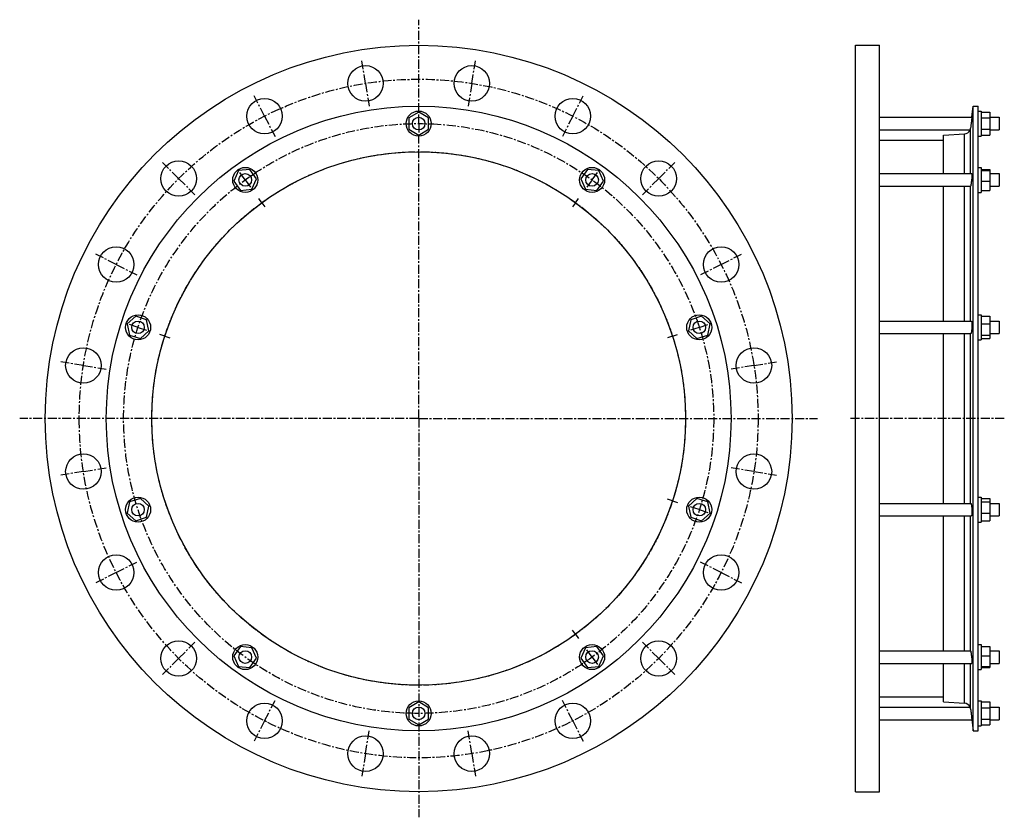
# Model space of a CAD drawing. Header units: millimetres. Extents: x -418 to 525, y -245 to 519.
import ezdxf

# ---------------------------------------------------------------- set-up
doc = ezdxf.new("R2010")
doc.units = ezdxf.units.MM
doc.header["$LTSCALE"] = 23.1
doc.linetypes.add('CENTER', pattern=[0.6, 0.375, -0.075, 0.075, -0.075])
doc.layers.get('0').update_dxf_attribs({"linetype": 'CONTINUOUS'})
doc.layers.add('AXES', color=7, linetype='CONTINUOUS')
doc.layers.add('ROUNDS', color=7, linetype='CONTINUOUS')

msp = doc.modelspace()

# ---------------------------------------------------------------- linework, layer by layer
at = {"color": 7, "linetype": 'Continuous'}
for p, q in [((382.28, -220.37), (382.28, 494.63)), ((382.28, 494.63), (405.28, 494.63)), ((405.28, -220.37), (405.28, 494.63)), ((494.97, -161.97), (494.97, 436.23)), ((494.97, 436.23), (499.73, 436.23)), ((499.73, -161.97), (499.73, 436.23)), ((-36.01, 430.6), (-45.51, 425.12)), ((-45.51, 425.12), (-45.51, 414.15)), ((-26.51, 425.12), (-36.01, 430.6)), ((-26.51, 414.15), (-26.51, 425.12)), ((499.73, 431.63), (502.73, 431.63)), ((502.73, 431.63), (502.73, 407.63)), ((502.73, 430.6), (510.73, 430.6)), ((502.73, 425.12), (510.73, 425.12)), ((510.73, 430.6), (510.73, 408.66)), ((-45.51, 414.15), (-36.01, 408.66)), ((-36.01, 408.66), (-26.51, 414.15)), ((466.39, 371.68), (466.39, 408.51)), ((499.73, 407.63), (502.73, 407.63)), ((502.73, 414.15), (510.73, 414.15)), ((502.73, 408.66), (510.73, 408.66)), ((405.28, 403.73), (466.39, 403.73)), ((499.73, 377.68), (502.73, 377.68)), ((502.73, 377.68), (502.73, 353.68)), ((-208.51, 374.55), (-212.97, 364.53)), ((-197.6, 375.7), (-208.51, 374.55)), ((-191.15, 366.83), (-197.6, 375.7)), ((125.57, 375.7), (119.13, 366.83)), ((136.48, 374.55), (125.57, 375.7)), ((140.94, 364.53), (136.48, 374.55)), ((502.73, 375.7), (510.73, 375.7)), ((502.73, 374.55), (510.73, 374.55)), ((510.73, 375.7), (510.73, 355.66)), ((-212.97, 364.53), (-206.53, 355.66)), ((-195.62, 356.81), (-191.15, 366.83)), ((119.13, 366.83), (123.59, 356.81)), ((134.5, 355.66), (140.94, 364.53)), ((466.39, 230.43), (466.39, 359.68)), ((502.73, 364.53), (510.73, 364.53)), ((-206.53, 355.66), (-195.62, 356.81)), ((123.59, 356.81), (134.5, 355.66)), ((499.73, 353.68), (502.73, 353.68)), ((502.73, 355.66), (510.73, 355.66)), ((499.73, 236.43), (502.73, 236.43)), ((502.73, 236.43), (502.73, 212.43)), ((-306.97, 235.16), (-315.12, 227.82)), ((-315.12, 227.82), (-312.84, 217.09)), ((-296.54, 231.77), (-306.97, 235.16)), ((-294.25, 221.04), (-296.54, 231.77)), ((224.51, 231.77), (222.23, 221.04)), ((234.94, 235.16), (224.51, 231.77)), ((243.09, 227.82), (234.94, 235.16)), ((240.81, 217.09), (243.09, 227.82)), ((502.73, 235.16), (510.73, 235.16)), ((502.73, 227.82), (510.73, 227.82)), ((510.73, 235.16), (510.73, 213.7)), ((-312.84, 217.09), (-302.41, 213.7)), ((-302.41, 213.7), (-294.25, 221.04)), ((222.23, 221.04), (230.38, 213.7)), ((230.38, 213.7), (240.81, 217.09)), ((466.39, 55.84), (466.39, 218.43)), ((502.73, 217.09), (510.73, 217.09)), ((499.73, 212.43), (502.73, 212.43)), ((502.73, 213.7), (510.73, 213.7)), ((-312.84, 57.18), (-315.12, 46.45)), ((-302.41, 60.57), (-312.84, 57.18)), ((-294.25, 53.23), (-302.41, 60.57)), ((230.38, 60.57), (222.23, 53.23)), ((240.81, 57.18), (230.38, 60.57)), ((243.09, 46.45), (240.81, 57.18)), ((499.73, 61.84), (502.73, 61.84)), ((502.73, 61.84), (502.73, 37.84)), ((502.73, 60.57), (510.73, 60.57)), ((502.73, 57.18), (510.73, 57.18)), ((510.73, 60.57), (510.73, 39.11)), ((-296.54, 42.5), (-294.25, 53.23)), ((222.23, 53.23), (224.51, 42.5)), ((-315.12, 46.45), (-306.97, 39.11)), ((-306.97, 39.11), (-296.54, 42.5)), ((224.51, 42.5), (234.94, 39.11)), ((234.94, 39.11), (243.09, 46.45)), ((466.39, -85.41), (466.39, 43.84)), ((499.73, 37.84), (502.73, 37.84)), ((502.73, 46.45), (510.73, 46.45)), ((502.73, 39.11), (510.73, 39.11)), ((-206.53, -81.39), (-212.97, -90.27)), ((-195.62, -82.54), (-206.53, -81.39)), ((-191.15, -92.56), (-195.62, -82.54)), ((123.59, -82.54), (119.13, -92.56)), ((134.5, -81.39), (123.59, -82.54)), ((140.94, -90.27), (134.5, -81.39)), ((499.73, -79.41), (502.73, -79.41)), ((502.73, -79.41), (502.73, -103.41)), ((502.73, -81.39), (510.73, -81.39)), ((510.73, -81.39), (510.73, -101.44)), ((-212.97, -90.27), (-208.51, -100.29)), ((-197.6, -101.44), (-191.15, -92.56)), ((119.13, -92.56), (125.57, -101.44)), ((136.48, -100.29), (140.94, -90.27)), ((502.73, -90.27), (510.73, -90.27)), ((-208.51, -100.29), (-197.6, -101.44)), ((125.57, -101.44), (136.48, -100.29)), ((466.39, -134.25), (466.39, -97.41)), ((499.73, -103.41), (502.73, -103.41)), ((502.73, -100.29), (510.73, -100.29)), ((502.73, -101.44), (510.73, -101.44)), ((405.28, -129.47), (466.39, -129.47)), ((-36.01, -134.4), (-45.51, -139.88)), ((-45.51, -139.88), (-45.51, -150.85)), ((-26.51, -139.88), (-36.01, -134.4)), ((-26.51, -150.85), (-26.51, -139.88)), ((499.73, -133.37), (502.73, -133.37)), ((502.73, -133.37), (502.73, -157.37)), ((502.73, -134.4), (510.73, -134.4)), ((502.73, -139.88), (510.73, -139.88)), ((510.73, -134.4), (510.73, -156.34)), ((-45.51, -150.85), (-36.01, -156.34)), ((-36.01, -156.34), (-26.51, -150.85)), ((499.73, -157.37), (502.73, -157.37)), ((502.73, -150.85), (510.73, -150.85)), ((502.73, -156.34), (510.73, -156.34)), ((494.97, -161.97), (499.73, -161.97)), ((382.28, -220.37), (405.28, -220.37))]:
    msp.add_line(p, q, dxfattribs=at)
for centre, radius in [((-36.01, 137.13), 357.5), ((-36.01, 137.13), 299.1), ((-36.01, 419.63), 12), ((-36.01, 137.13), 255.5), ((-202.06, 365.68), 12), ((130.04, 365.68), 12), ((-304.69, 224.43), 12), ((232.66, 224.43), 12), ((-304.69, 49.84), 12), ((232.66, 49.84), 12), ((-202.06, -91.41), 12), ((130.04, -91.41), 12), ((-36.01, -145.37), 12)]:
    msp.add_circle(centre, radius, dxfattribs=at)
at = {"layer": 'AXES', "color": 7, "linetype": 'CENTER'}
for p, q in [((-36.01, 430.63), (-36.01, 519.15)), ((-86.86, 458.13), (-90.3, 479.86)), ((14.83, 458.13), (18.27, 479.86)), ((-86.86, 458.13), (-83.41, 436.4)), ((14.83, 458.13), (11.39, 436.4)), ((-183.56, 426.71), (-193.55, 446.31)), ((111.53, 426.71), (121.52, 446.31)), ((-183.56, 426.71), (-173.57, 407.11)), ((-36.01, 419.63), (-36.01, 430.63)), ((111.53, 426.71), (101.55, 407.11)), ((-36.01, 419.63), (-36.01, 408.63)), ((-36.01, 137.13), (-36.01, 408.63)), ((-265.82, 366.94), (-281.38, 382.5)), ((193.8, 366.94), (209.35, 382.5)), ((-202.06, 365.68), (-208.53, 374.58)), ((130.04, 365.68), (136.5, 374.58)), ((-265.82, 366.94), (-250.27, 351.39)), ((-202.06, 365.68), (-195.6, 356.78)), ((130.04, 365.68), (123.57, 356.78)), ((193.8, 366.94), (178.24, 351.39)), ((-186.19, 343.84), (-189.13, 347.88)), ((-186.19, 343.84), (-183.25, 339.79)), ((114.17, 343.84), (111.23, 339.79)), ((114.17, 343.84), (117.1, 347.88)), ((-325.59, 284.68), (-345.19, 294.67)), ((253.56, 284.68), (273.17, 294.67)), ((-325.59, 284.68), (-305.99, 274.69)), ((253.56, 284.68), (233.96, 274.69)), ((-304.69, 224.43), (-315.15, 227.83)), ((232.66, 224.43), (243.12, 227.83)), ((-304.69, 224.43), (-294.23, 221.03)), ((-279.01, 216.09), (-283.76, 217.63)), ((206.98, 216.09), (211.74, 217.63)), ((232.66, 224.43), (222.2, 221.03)), ((-279.01, 216.09), (-274.25, 214.54)), ((206.98, 216.09), (202.23, 214.54)), ((-357.01, 187.97), (-378.74, 191.42)), ((284.98, 187.97), (306.71, 191.42)), ((-357.01, 187.97), (-335.28, 184.53)), ((284.98, 187.97), (263.26, 184.53)), ((-36.01, 137.13), (-418.03, 137.13)), ((-36.01, 137.13), (-36.01, -244.88)), ((-36.01, 137.13), (346, 137.13)), ((524.73, 137.13), (377.28, 137.13)), ((-357.01, 86.29), (-378.74, 82.85)), ((-357.01, 86.29), (-335.28, 89.73)), ((284.98, 86.29), (263.26, 89.73)), ((284.98, 86.29), (306.71, 82.85)), ((206.98, 58.18), (202.23, 59.72)), ((206.98, 58.18), (211.74, 56.63)), ((232.66, 49.84), (222.2, 53.23)), ((232.66, 49.84), (243.12, 46.44)), ((-325.59, -10.41), (-305.99, -0.43)), ((253.56, -10.41), (233.96, -0.43)), ((-325.59, -10.41), (-345.19, -20.4)), ((253.56, -10.41), (273.17, -20.4)), ((114.17, -69.57), (111.23, -65.53)), ((114.17, -69.57), (117.1, -73.62)), ((-265.82, -92.68), (-250.27, -77.12)), ((130.04, -91.41), (123.57, -82.52)), ((193.8, -92.68), (178.24, -77.12)), ((-265.82, -92.68), (-281.38, -108.23)), ((130.04, -91.41), (136.5, -100.31)), ((193.8, -92.68), (209.35, -108.23)), ((-183.56, -152.44), (-173.57, -132.84)), ((111.53, -152.44), (101.55, -132.84)), ((-183.56, -152.44), (-193.55, -172.05)), ((111.53, -152.44), (121.52, -172.05)), ((-86.86, -183.87), (-83.41, -162.14)), ((14.83, -183.87), (11.39, -162.14)), ((-86.86, -183.87), (-90.3, -205.59)), ((14.83, -183.87), (18.27, -205.59))]:
    msp.add_line(p, q, dxfattribs=at)
at = {"layer": 'AXES', "color": 7, "linetype": 'Continuous'}
for p, q in [((493.68, 425.63), (494.97, 436.23)), ((405.28, 425.63), (493.68, 425.63)), ((493.68, 425.63), (492.96, 419.63)), ((510.73, 425.63), (519.73, 425.63)), ((519.73, 425.63), (519.73, 413.63)), ((493.2, 421.62), (492.96, 419.63)), ((405.28, 413.63), (491.97, 413.63)), ((510.73, 413.63), (519.73, 413.63)), ((405.28, 371.68), (493.54, 371.68)), ((510.73, 371.68), (519.73, 371.68)), ((519.73, 371.68), (519.73, 359.68)), ((405.28, 359.68), (492.34, 359.68)), ((510.73, 359.68), (519.73, 359.68)), ((405.28, 230.43), (493.18, 230.43)), ((510.73, 230.43), (519.73, 230.43)), ((519.73, 230.43), (519.73, 218.43)), ((405.28, 218.43), (492.73, 218.43)), ((510.73, 218.43), (519.73, 218.43)), ((405.28, 55.84), (492.73, 55.84)), ((510.73, 55.84), (519.73, 55.84)), ((519.73, 55.84), (519.73, 43.84)), ((405.28, 43.84), (493.18, 43.84)), ((510.73, 43.84), (519.73, 43.84)), ((405.28, -85.41), (492.34, -85.41)), ((510.73, -85.41), (519.73, -85.41)), ((519.73, -85.41), (519.73, -97.41)), ((405.28, -97.41), (493.54, -97.41)), ((510.73, -97.41), (519.73, -97.41)), ((405.28, -139.37), (491.97, -139.37)), ((510.73, -139.37), (519.73, -139.37)), ((519.73, -139.37), (519.73, -151.37)), ((492.96, -145.37), (493.68, -151.37)), ((493.47, -149.62), (493.64, -151.03)), ((405.28, -151.37), (493.68, -151.37)), ((493.64, -151.03), (494.97, -161.97)), ((510.73, -151.37), (519.73, -151.37))]:
    msp.add_line(p, q, dxfattribs=at)
at = {"layer": 'AXES', "color": 9, "linetype": 'Continuous'}
for p, q in [((492.43, 371.68), (492.43, 415.31)), ((492.43, 230.43), (492.43, 359.74)), ((492.43, 55.84), (492.43, 218.43)), ((492.43, -85.47), (492.43, 43.84)), ((492.43, -141.05), (492.43, -97.41))]:
    msp.add_line(p, q, dxfattribs=at)
at = {"layer": 'AXES', "color": 7, "linetype": 'Continuous'}
for centre, radius in [((-86.86, 458.13), 17), ((14.83, 458.13), 17), ((-183.56, 426.71), 17), ((111.53, 426.71), 17), ((-36.01, 419.63), 6), ((-265.82, 366.94), 17), ((193.8, 366.94), 17), ((-202.06, 365.68), 6), ((130.04, 365.68), 6), ((-325.59, 284.68), 17), ((253.56, 284.68), 17), ((-304.69, 224.43), 6), ((232.66, 224.43), 6), ((-357.01, 187.97), 17), ((284.98, 187.97), 17), ((-357.01, 86.29), 17), ((284.98, 86.29), 17), ((-304.69, 49.84), 6), ((232.66, 49.84), 6), ((-325.59, -10.41), 17), ((253.56, -10.41), 17), ((-265.82, -92.68), 17), ((193.8, -92.68), 17), ((-202.06, -91.41), 6), ((130.04, -91.41), 6), ((-183.56, -152.44), 17), ((-36.01, -145.37), 6), ((111.53, -152.44), 17), ((-86.86, -183.87), 17), ((14.83, -183.87), 17)]:
    msp.add_circle(centre, radius, dxfattribs=at)
at = {"layer": 'AXES', "color": 7, "linetype": 'CENTER'}
for radius in [325, 282.5, 255.5]:
    msp.add_circle((-36.01, 137.13), radius, dxfattribs=at)
at = {"layer": 'AXES', "color": 7, "linetype": 'Continuous'}
for centre, radius, start, end in [((486.36, 416.06), 6.12, 336.61503, 352.97632), ((486.11, 416.11), 6.36, 273.55948, 337.05622), ((486.11, -141.85), 6.36, 22.94378, 86.44052), ((486.36, -141.8), 6.12, 7.02368, 23.38497)]:
    msp.add_arc(centre, radius, start, end, dxfattribs=at)
for points, knots in [([(492.96, 419.63), (492.91, 419.23), (492.73, 417.79), (492.56, 416.35), (492.43, 415.31)], [0, 0, 0, 0, 0.276865, 1, 1, 1, 1]), ([(493.54, 371.68), (493.55, 371.68), (493.57, 371.67), (493.58, 371.65), (493.6, 371.61), (493.62, 371.54), (493.64, 371.45), (493.65, 371.32), (493.66, 371.17), (493.67, 370.99), (493.68, 370.7), (493.68, 370.28), (493.67, 369.72), (493.64, 369.08), (493.59, 368.11), (493.49, 366.81), (493.34, 365.21), (493.17, 363.65), (493.03, 362.63), (492.96, 362.15)], [0, 0, 0, 0, 0.003234, 0.005508, 0.008377, 0.016081, 0.02653, 0.039751, 0.055721, 0.074384, 0.095665, 0.145692, 0.204886, 0.272129, 0.346136, 0.508693, 0.680287, 0.848158, 1, 1, 1, 1]), ([(492.34, 359.68), (492.36, 359.68), (492.39, 359.69), (492.42, 359.72), (492.43, 359.74)], [0, 0, 0, 0, 0.462706, 1, 1, 1, 1]), ([(492.96, 362.15), (492.91, 361.85), (492.84, 361.43), (492.74, 360.89), (492.68, 360.55), (492.61, 360.27), (492.55, 360.04), (492.49, 359.87), (492.45, 359.77), (492.43, 359.74)], [0, 0, 0, 0, 0.366474, 0.523969, 0.662204, 0.779839, 0.875785, 0.949261, 1, 1, 1, 1]), ([(493.18, 230.43), (493.23, 230.43), (493.29, 230.36), (493.33, 230.28), (493.37, 230.19), (493.41, 230.05), (493.46, 229.84), (493.5, 229.6), (493.54, 229.31), (493.59, 228.85), (493.64, 228.2), (493.68, 226.99), (493.68, 225.32), (493.62, 223.61), (493.52, 222.25), (493.43, 221.32), (493.33, 220.48), (493.22, 219.76), (493.1, 219.19), (493.01, 218.86), (492.96, 218.72)], [0, 0, 0, 0, 0.012614, 0.017591, 0.02341, 0.037644, 0.055372, 0.07654, 0.101032, 0.128692, 0.192713, 0.266725, 0.435386, 0.61383, 0.699786, 0.780001, 0.852054, 0.913823, 0.963558, 1, 1, 1, 1]), ([(492.96, 218.72), (492.94, 218.68), (492.91, 218.6), (492.85, 218.5), (492.78, 218.43), (492.73, 218.43)], [0, 0, 0, 0, 0.366366, 0.649292, 1, 1, 1, 1]), ([(492.73, 55.84), (492.78, 55.84), (492.85, 55.77), (492.91, 55.66), (492.94, 55.59), (492.96, 55.54)], [0, 0, 0, 0, 0.350708, 0.633634, 1, 1, 1, 1]), ([(492.96, 55.54), (493.01, 55.41), (493.1, 55.08), (493.22, 54.51), (493.33, 53.79), (493.43, 52.95), (493.52, 52.01), (493.62, 50.65), (493.68, 48.94), (493.68, 47.28), (493.64, 46.07), (493.59, 45.41), (493.54, 44.96), (493.5, 44.67), (493.46, 44.42), (493.41, 44.22), (493.37, 44.07), (493.33, 43.98), (493.29, 43.9), (493.23, 43.84), (493.18, 43.84)], [0, 0, 0, 0, 0.036442, 0.086178, 0.147946, 0.219999, 0.300214, 0.386171, 0.564615, 0.733276, 0.807288, 0.871308, 0.898968, 0.923461, 0.944628, 0.962356, 0.97659, 0.982409, 0.987386, 1, 1, 1, 1]), ([(492.43, -85.47), (492.42, -85.46), (492.39, -85.43), (492.36, -85.41), (492.34, -85.41)], [0, 0, 0, 0, 0.537294, 1, 1, 1, 1]), ([(492.43, -85.47), (492.45, -85.51), (492.49, -85.6), (492.55, -85.77), (492.61, -86), (492.68, -86.29), (492.74, -86.62), (492.84, -87.16), (492.91, -87.59), (492.96, -87.89)], [0, 0, 0, 0, 0.050739, 0.124215, 0.220161, 0.337796, 0.476031, 0.633526, 1, 1, 1, 1]), ([(492.96, -87.89), (493.03, -88.37), (493.17, -89.38), (493.34, -90.94), (493.49, -92.54), (493.59, -93.84), (493.64, -94.81), (493.67, -95.45), (493.68, -96.02), (493.68, -96.44), (493.67, -96.72), (493.66, -96.9), (493.65, -97.05), (493.64, -97.18), (493.62, -97.28), (493.6, -97.34), (493.58, -97.38), (493.57, -97.4), (493.55, -97.41), (493.54, -97.41)], [0, 0, 0, 0, 0.151842, 0.319713, 0.491308, 0.653864, 0.727872, 0.795114, 0.854309, 0.904336, 0.925617, 0.94428, 0.960249, 0.97347, 0.983919, 0.991623, 0.994492, 0.996766, 1, 1, 1, 1]), ([(492.43, -141.05), (492.47, -141.35), (492.64, -142.79), (492.82, -144.23), (492.96, -145.37)], [0, 0, 0, 0, 0.212911, 1, 1, 1, 1])]:
    msp.add_open_spline(points, degree=3, knots=knots, dxfattribs=at)
at = {"layer": 'ROUNDS', "color": 7, "linetype": 'Continuous'}
for p, q in [((466.39, 408.51), (486.51, 409.76)), ((466.39, -134.25), (486.51, -135.5))]:
    msp.add_line(p, q, dxfattribs=at)
at = {"layer": 'ROUNDS', "color": 9, "linetype": 'Continuous'}
for p, q in [((486.51, 371.68), (486.51, 409.76)), ((486.51, 230.43), (486.51, 359.68)), ((486.51, 55.84), (486.51, 218.43)), ((486.51, -85.41), (486.51, 43.84)), ((486.51, -135.5), (486.51, -97.41))]:
    msp.add_line(p, q, dxfattribs=at)

doc.saveas('drawing.dxf')
